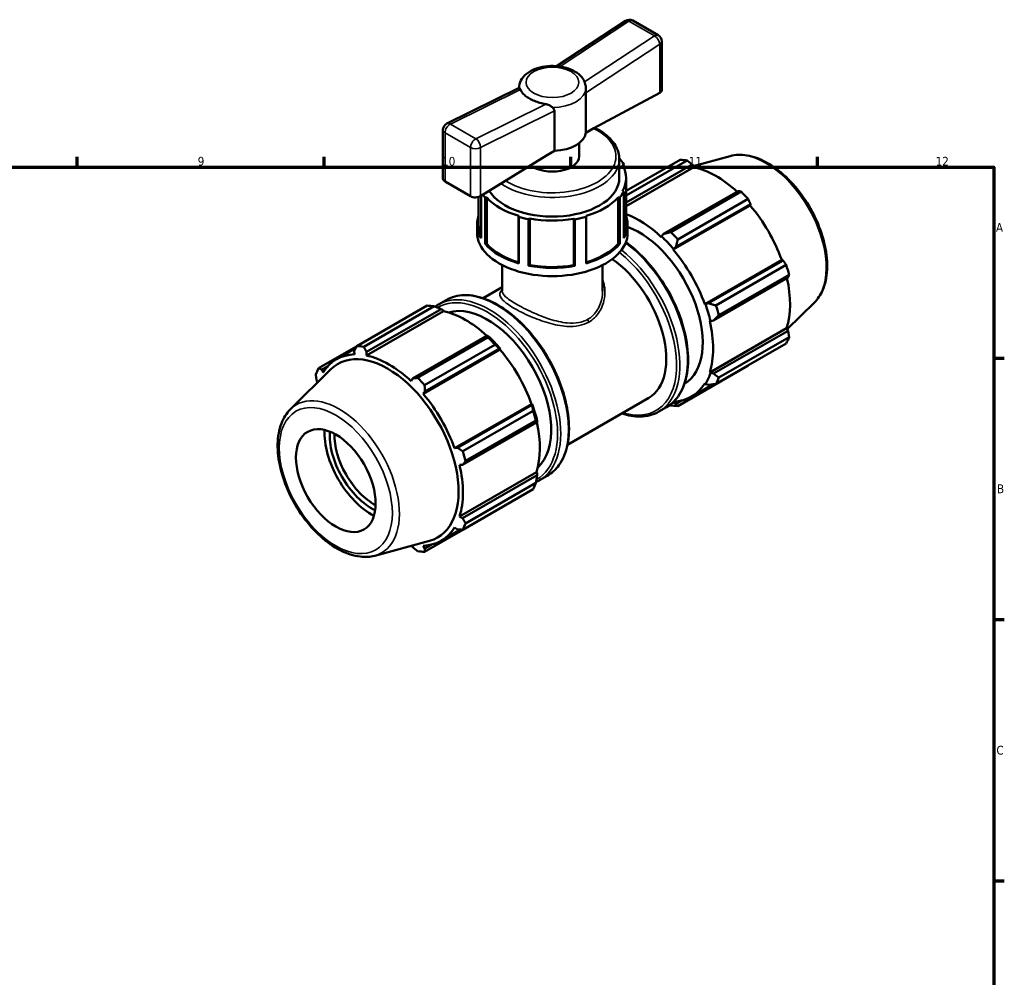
# Model space of a CAD drawing. Header units: millimetres. Extents: x 0 to 894, y 0 to 724.
# Tile 6 of 6: x 544 to 824, y 344 to 616. Entities that reach past the tile are written whole.
import ezdxf

# ---------------------------------------------------------------- set-up
doc = ezdxf.new("R2010")
doc.units = ezdxf.units.MM
for name, color, linetype, lineweight in [('Border (ISO)', 7, 'Continuous', 70), ('Visible (ISO)', 7, 'Continuous', 50), ('Visible Narrow (ISO)', 7, 'Continuous', 35)]:
    doc.layers.add(name, color=color, linetype=linetype, lineweight=lineweight)
doc.styles.add('Note Text (ISO)', font='tahoma.ttf')

# ---------------------------------------------------------------- blocks, each defined once
blk = doc.blocks.new('Borders Default Border')
at = {"layer": 'Border (ISO)'}
for p, q in [((560.67, 574), (560.67, 576.9)), ((630.75, 574), (630.75, 576.9)), ((700.83, 574), (700.83, 576.9)), ((770.92, 574), (770.92, 576.9)), ((821, 519.75), (823.9, 519.75)), ((821, 445.5), (823.9, 445.5)), ((821, 371.25), (823.9, 371.25))]:
    blk.add_line(p, q, dxfattribs=at)
at = {"layer": 'Border (ISO)', "flags": 128}
blk.add_lwpolyline([(20, 20), (20, 574), (821, 574), (821, 20), (20, 20)], dxfattribs=at)
at = {"layer": 'Border (ISO)', "color": 232, "true_color": 0xca0064, "char_height": 2.5, "attachment_point": 7, "style": 'Note Text (ISO)'}
for s, insert in [('9', (594.88, 574.35)), ('10', (664.29, 574.35)), ('11', (734.37, 574.4)), ('12', (804.46, 574.4)), ('A', (821.59, 555.62)), ('B', (821.89, 481.37)), ('C', (821.73, 407.08))]:
    blk.add_mtext(s, dxfattribs=dict(at, insert=insert))

msp = doc.modelspace()

# ---------------------------------------------------------------- linework, layer by layer
at = {"layer": 'Visible (ISO)'}
for p, q in [((696.803, 602.694), (716.356, 615.534)), ((718.452, 615.596), (725.7, 611.422)), ((726.702, 595.852), (726.702, 609.689)), ((686.148, 596.481), (665.655, 586.337)), ((705.103, 583.734), (705.103, 595.075)), ((707.378, 585.044), (726.116, 595.078)), ((696.217, 589.958), (696.217, 578.617)), ((664.542, 584.545), (664.542, 570.707)), ((705.103, 583.734), (707.378, 585.044)), ((703.222, 577.086), (703.222, 580.794)), ((693.943, 577.307), (675.204, 565.76)), ((696.217, 578.617), (693.943, 577.307)), ((714.622, 576.381), (714.747, 576.37)), ((714.622, 570.873), (714.622, 576.31)), ((746.102, 577.145), (735.57, 574.289)), ((715.564, 574.566), (715.632, 574.566)), ((715.895, 574.774), (715.632, 574.566)), ((715.632, 574.566), (715.632, 574.441)), ((715.895, 573.909), (715.895, 574.774)), ((716.57, 567.222), (731.92, 576.062)), ((733.896, 575.87), (716.57, 565.893)), ((716.57, 563.928), (735.32, 574.726)), ((716.57, 562.945), (735.744, 573.987)), ((735.32, 574.726), (735.744, 573.987)), ((716.57, 570.873), (716.57, 557.67)), ((665.128, 569.876), (672.376, 565.703)), ((674.675, 565.523), (674.675, 557.67)), ((675.349, 553.769), (675.349, 565.849)), ((676.497, 565.376), (676.497, 552.173)), ((676.938, 565.336), (676.497, 565.376)), ((676.938, 565.336), (676.987, 565.364)), ((676.938, 552.133), (676.938, 565.336)), ((676.987, 565.364), (676.987, 552.161)), ((714.257, 565.364), (714.306, 565.336)), ((714.257, 565.364), (714.257, 552.161)), ((714.747, 565.376), (714.306, 565.336)), ((714.306, 565.336), (714.306, 552.133)), ((714.747, 552.173), (714.747, 565.376)), ((715.632, 567.18), (715.564, 567.18)), ((715.632, 567.18), (715.895, 566.972)), ((715.895, 566.972), (715.895, 553.769)), ((748.384, 567.203), (727.214, 555.012)), ((729.249, 555.546), (749.219, 567.046)), ((751.195, 564.963), (731.224, 553.462)), ((729.946, 550.546), (751.789, 563.124)), ((730.712, 551.322), (751.882, 563.513)), ((751.882, 563.513), (751.789, 563.124)), ((686.055, 560.142), (686.007, 560.114)), ((686.077, 559.86), (686.007, 560.114)), ((686.007, 560.114), (686.007, 546.91)), ((686.077, 546.656), (686.077, 559.86)), ((689.21, 559.35), (688.848, 559.199)), ((689.21, 559.35), (689.21, 559.389)), ((689.21, 546.146), (689.21, 559.35)), ((702.035, 559.171), (701.672, 559.324)), ((701.672, 559.324), (701.672, 546.121)), ((705.237, 560.114), (705.167, 559.86)), ((705.167, 559.86), (705.167, 546.656)), ((705.237, 560.114), (705.189, 560.142)), ((705.237, 546.91), (705.237, 560.114)), ((674.247, 555.34), (674.247, 557.67)), ((688.848, 559.199), (688.848, 545.995)), ((702.035, 559.171), (702.035, 559.131)), ((702.035, 559.131), (702.035, 545.928)), ((716.997, 555.34), (716.997, 557.67)), ((726.625, 554.33), (726.557, 554.12)), ((727.214, 555.012), (726.625, 554.33)), ((676.497, 552.173), (676.938, 552.133)), ((676.938, 552.133), (676.987, 552.161)), ((714.257, 552.161), (714.306, 552.133)), ((714.306, 552.133), (714.747, 552.173)), ((730.051, 550.717), (730.712, 551.322)), ((729.946, 550.546), (730.051, 550.717)), ((681.372, 538.798), (681.372, 546.165)), ((686.007, 546.91), (686.077, 546.656)), ((688.848, 545.995), (689.21, 546.146)), ((702.035, 545.967), (701.672, 546.121)), ((705.167, 546.656), (705.237, 546.91)), ((709.872, 538.798), (709.872, 546.165)), ((738.895, 535.045), (760.738, 547.624)), ((761.12, 547.513), (739.95, 535.322)), ((742.06, 534.695), (762.03, 546.195)), ((760.738, 547.624), (761.12, 547.513)), ((741.399, 530.443), (762.569, 542.634)), ((762.848, 543.44), (742.878, 531.94)), ((675.943, 536.752), (681.372, 539.878)), ((640.049, 523.157), (660.02, 534.657)), ((661.995, 534.466), (642.025, 522.965)), ((663.247, 534.98), (665.418, 536.23)), ((739.096, 535.051), (738.895, 535.045)), ((739.95, 535.322), (739.096, 535.051)), ((770.048, 535.562), (762.336, 527.931)), ((664.687, 533.067), (642.844, 520.489)), ((642.86, 521.482), (664.03, 533.673)), ((664.03, 533.673), (664.619, 533.356)), ((664.619, 533.356), (664.687, 533.067)), ((740.299, 530.319), (740.515, 530.273)), ((740.515, 530.273), (741.399, 530.443)), ((677.094, 526.15), (655.924, 513.959)), ((677.411, 525.99), (677.094, 526.15)), ((740.299, 515.686), (762.142, 528.265)), ((762.569, 527.529), (741.399, 515.338)), ((762.142, 528.265), (762.569, 527.529)), ((640.014, 523.088), (629.214, 516.869)), ((657.348, 514.141), (677.319, 525.641)), ((679.294, 523.558), (659.324, 512.057)), ((762.03, 523.91), (742.06, 512.41)), ((742.878, 514.223), (762.848, 525.723)), ((634.321, 519.43), (639.735, 522.548)), ((639.362, 521.821), (639.455, 520.817)), ((642.844, 520.489), (642.86, 521.482)), ((680.732, 522.205), (658.889, 509.626)), ((659.423, 510.269), (680.592, 522.46)), ((680.592, 522.46), (680.836, 522.377)), ((680.836, 522.377), (680.732, 522.205)), ((630.124, 516.46), (631.894, 517.479)), ((731.224, 506.122), (751.195, 517.622)), ((621.196, 505.217), (632.693, 516.593)), ((630.506, 515.624), (630.124, 516.46)), ((740.515, 515.484), (740.299, 515.686)), ((741.399, 515.338), (740.515, 515.484)), ((628.675, 513.25), (628.908, 512.848)), ((655.924, 513.959), (655.5, 513.201)), ((735.081, 508.77), (741.198, 512.293)), ((738.895, 512.577), (739.096, 512.34)), ((739.096, 512.34), (739.95, 512.128)), ((658.889, 509.626), (659.423, 510.269)), ((689.681, 506.705), (667.838, 494.126)), ((689.83, 506.46), (668.66, 494.269)), ((689.681, 506.705), (689.881, 506.71)), ((689.881, 506.71), (689.83, 506.46)), ((699.897, 495.156), (722.978, 508.448)), ((730.051, 507.091), (729.979, 507.291)), ((730.712, 506.767), (730.051, 507.091)), ((732.293, 507.678), (730.712, 506.767)), ((670.159, 493.29), (690.13, 504.79)), ((725.826, 504.549), (727.997, 505.799)), ((670.109, 489.39), (691.279, 501.581)), ((690.948, 502.035), (670.977, 490.535)), ((691.279, 501.581), (691.3, 501.932)), ((668.66, 494.269), (667.838, 494.126)), ((669.241, 489.4), (670.109, 489.39)), ((691.084, 487.346), (669.241, 474.767)), ((691.084, 487.346), (691.3, 487.143)), ((691.3, 487.143), (691.279, 486.476)), ((691.279, 486.476), (670.109, 474.285)), ((670.977, 472.818), (690.948, 484.318)), ((691.991, 485.065), (694.162, 486.315)), ((690.13, 482.506), (670.159, 471.005)), ((659.324, 464.717), (679.294, 476.218)), ((670.109, 474.285), (669.241, 474.767)), ((664.023, 467.851), (669.548, 471.033)), ((667.838, 471.657), (668.66, 471.075)), ((645.142, 463.634), (660.752, 467.867)), ((655.674, 466.49), (655.924, 466.053)), ((659.423, 465.714), (658.889, 466.464)), ((661.236, 466.758), (659.423, 465.714))]:
    msp.add_line(p, q, dxfattribs=at)
for centre, start, end in [((717.454, 613.863), 60.06401, 123.29331), ((724.702, 609.689), 0, 60.06401), ((666.542, 584.545), 116.33602, 180)]:
    msp.add_arc(centre, 2, start, end, dxfattribs=at)
for centre, major_axis, ratio, start_param, end_param in [((724.702, 595.892), (-2, 0.058), 0.5553469, 2.3724079, 3.157806), ((695.622, 584.076), (9.5, 0), 0.5758617, 4.7750529, 6.2205214), ((695.622, 577.086), (7.6, 0), 0.5758617, 3.7637399, 6.2831853), ((695.622, 570.873), (21.375, 0), 0.5758617, 0.3224707, 0.4629275), ((695.622, 570.873), (20.948, 0), 0.5758617, 5.972068, 6.5943026), ((741.558, 546.842), (-15.969, 27.731), 0.5780931, 5.8451561, 5.9396837), ((742.072, 547.138), (14.851, -25.79), 0.5780931, 2.0696433, 2.6635608), ((666.542, 570.748), (2, 0.063), 0.5956728, 3.1229498, 3.9083479), ((695.622, 570.873), (-19, 0), 0.5758617, 0.3344208, 3.1415927), ((673.79, 566.574), (2, 0.063), 0.5956728, 3.9083479, 5.4791443), ((695.622, 570.873), (-21.375, 0), 0.5758617, 0.3921065, 0.4629275), ((695.622, 570.873), (20.948, 0), 0.5758617, 3.6158736, 4.2381081), ((695.622, 570.873), (20.948, 0), 0.5758617, 5.1866699, 5.8089044), ((695.622, 570.873), (21.375, 0), 0.5758617, 5.8202578, 5.9607146), ((741.558, 546.842), (15.969, -27.731), 0.5780931, 1.9181653, 2.0126929), ((742.072, 547.138), (14.851, -25.79), 0.5780931, 1.2672974, 1.8781627), ((695.622, 557.67), (-21.375, 0), 0.5758617, 6.0828505, 6.605656), ((695.622, 570.873), (21.375, 0), 0.5758617, 4.2494615, 4.3899183), ((695.622, 570.873), (20.947, 0), 0.5758617, 4.4012717, 5.0053654), ((695.622, 570.873), (21.375, 0), 0.5758617, 5.0170816, 5.1753165), ((695.622, 557.67), (21.375, 0), 0.5758617, 5.9607146, 6.4835201), ((720.229, 534.56), (-14.851, 25.79), 0.5780931, 5.1942882, 5.6745265), ((695.622, 557.67), (-20.947, 0), 0.5758617, 0, 0.2544115), ((695.622, 557.67), (20.947, 0), 0.5758617, 6.0287738, 6.2831853), ((720.229, 534.56), (12.775, -22.185), 0.5780931, 0.0108899, 2.5376529), ((695.622, 555.34), (-21.375, 0), 0.5758617, 0, 3.1415927), ((720.229, 534.56), (15.011, -26.067), 0.5780931, 1.8781627, 2.0526956), ((721.587, 535.342), (-15.969, 27.731), 0.5780931, 5.059758, 5.1542856), ((695.622, 557.67), (21.375, 0), 0.5758617, 3.6045202, 4.2494615), ((695.622, 557.67), (20.948, 0), 0.5758617, 3.6158736, 4.2355035), ((695.622, 557.67), (21.375, 0), 0.5758617, 5.1753165, 5.8202578), ((695.622, 557.67), (20.947, 0), 0.5758617, 5.1892744, 5.8089044), ((720.229, 534.56), (-14.851, 25.79), 0.5780931, 4.4088901, 5.0197553), ((695.622, 557.67), (21.375, 0), 0.5758617, 4.3899183, 5.0170816), ((695.622, 557.67), (20.948, 0), 0.5758617, 4.4012717, 5.0053654), ((711.002, 529.246), (11.977, -20.798), 0.5780931, 0, 2.2638833), ((741.558, 546.842), (15.969, -27.731), 0.5780931, 1.1327672, 1.2272947), ((742.072, 547.138), (14.851, -25.79), 0.5780931, 0.4818993, 1.0759774), ((669.657, 505.437), (-15.969, 27.731), 0.5780931, 5.8451561, 5.9396837), ((677.167, 509.762), (-12.775, 22.185), 0.5780931, 3.2683781, 6.1563998), ((720.229, 534.56), (15.011, -26.067), 0.5780931, 1.0927645, 1.2672974), ((721.587, 535.342), (-15.969, 27.731), 0.5780931, 4.2743598, 4.3688874), ((671.015, 506.219), (14.851, -25.79), 0.5780931, 2.0696433, 2.6635608), ((720.229, 534.56), (-14.851, 25.79), 0.5780931, 3.6234919, 4.2343571), ((671.015, 506.219), (-15.011, 26.067), 0.5780931, 5.0197553, 5.1942882), ((649.686, 493.937), (-15.969, 27.731), 0.5780931, 5.8451561, 5.9396837), ((669.657, 505.437), (15.969, -27.731), 0.5780931, 1.9181653, 2.0126929), ((741.558, 546.842), (15.969, -27.731), 0.5780931, 0.347369, 0.4418966), ((649.172, 493.641), (-14.851, 25.79), 0.5780931, 5.9796864, 6.5905516), ((648.868, 493.466), (-14.192, 24.644), 0.5780931, 2.9904271, 6.4343509), ((649.172, 493.641), (-14.851, 25.79), 0.5780931, 5.1942882, 5.8051535), ((671.015, 506.219), (14.851, -25.79), 0.5780931, 1.2672974, 1.8781627), ((649.686, 493.937), (-15.969, 27.731), 0.5780931, 0.347369, 0.4418966), ((720.229, 534.56), (15.011, -26.067), 0.5780931, 0.3073663, 0.4818993), ((649.686, 493.937), (15.969, -27.731), 0.5780931, 1.9181653, 2.0126929), ((720.229, 534.56), (14.851, -25.79), 0.5780931, 5.9868058, 6.5905516), ((721.587, 535.342), (15.969, -27.731), 0.5780931, 0.347369, 0.4418966), ((649.172, 493.641), (-14.851, 25.79), 0.5780931, 4.4088901, 5.0197553), ((671.015, 506.219), (-15.011, 26.067), 0.5780931, 4.2343571, 4.4088901), ((721.587, 535.342), (15.969, -27.731), 0.5780931, 5.8451561, 5.9396837), ((720.229, 534.56), (15.011, -26.067), 0.5780931, 5.9643979, 5.9796864), ((669.657, 505.437), (15.969, -27.731), 0.5780931, 1.1327672, 1.2272947), ((671.015, 506.219), (14.851, -25.79), 0.5780931, 0.4818993, 1.0759774), ((644.357, 490.868), (-9.523, 16.536), 0.5780931, 0.7405667, 2.4010259), ((644.357, 490.868), (8.464, -14.697), 0.5780931, 3.8478035, 5.5769744), ((645.036, 491.259), (-7.985, 13.865), 0.5780931, 0.7503907, 2.391202), ((649.686, 493.937), (15.969, -27.731), 0.5780931, 1.1327672, 1.2272947), ((649.172, 493.641), (-14.851, 25.79), 0.5780931, 3.6234919, 4.2343571), ((669.657, 505.437), (15.969, -27.731), 0.5780931, 0.347369, 0.4418966), ((649.686, 493.937), (15.969, -27.731), 0.5780931, 0.347369, 0.4418966), ((649.172, 493.641), (14.851, -25.79), 0.5780931, 5.9796864, 6.5905516), ((649.686, 493.937), (15.969, -27.731), 0.5780931, 5.8451561, 5.9396837)]:
    msp.add_ellipse(centre, major_axis=major_axis, ratio=ratio, start_param=start_param, end_param=end_param, dxfattribs=at)
msp.add_ellipse((634.104, 484.964), major_axis=(7.985, -13.865), ratio=0.5780931, dxfattribs=at)
for points, knots in [([(704.226, 599.17), (703.805, 599.775), (703.271, 600.291), (701.946, 601.25), (701.124, 601.663), (699.321, 602.305), (698.334, 602.527), (696.322, 602.758), (695.297, 602.771), (693.289, 602.591), (692.306, 602.4), (690.453, 601.81), (689.584, 601.41), (688.071, 600.396), (687.418, 599.783), (686.535, 598.437), (686.256, 597.739), (686.137, 596.827), (686.124, 596.648), (686.122, 596.469)], [5.8788921, 5.8788921, 5.8788921, 5.8788921, 6.169633, 6.169633, 6.5149144, 6.5149144, 6.8712545, 6.8712545, 7.2226813, 7.2226813, 7.5737226, 7.5737226, 7.929483, 7.929483, 8.2783697, 8.2783697, 8.5643393, 8.5643393, 8.6333283, 8.6333283, 8.6333283, 8.6333283]), ([(686.148, 596.481), (686.184, 596.499), (686.253, 596.473), (686.373, 596.34), (686.42, 596.27), (686.481, 596.147), (686.498, 596.11), (686.514, 596.07)], [-2.73235152, -2.73235152, -2.73235152, -2.73235152, -2.58165816, -2.58165816, -2.48990793, -2.48990793, -2.45421198, -2.45421198, -2.45421198, -2.45421198]), ([(686.514, 596.07), (686.646, 595.749), (686.836, 595.434), (687.28, 594.862), (687.577, 594.553), (688.278, 593.971), (688.682, 593.696), (689.493, 593.23), (689.974, 592.994), (691.009, 592.577), (691.563, 592.395), (692.598, 592.116), (693.173, 591.991), (693.762, 591.896)], [2.2820531, 2.2820531, 2.2820531, 2.2820531, 2.4482456, 2.4482456, 2.620149, 2.620149, 2.7920523, 2.7920523, 2.9639556, 2.9639556, 3.1358589, 3.1358589, 3.3020515, 3.3020515, 3.3020515, 3.3020515]), ([(704.73, 598.212), (704.732, 598.207), (704.734, 598.201), (704.756, 598.142), (704.776, 598.085), (704.835, 597.915), (704.875, 597.797), (704.996, 597.394), (705.072, 597.088), (705.116, 596.641), (705.122, 596.527), (705.122, 596.412)], [1.59672999, 1.59672999, 1.59672999, 1.59672999, 1.59965386, 1.59965386, 1.62718282, 1.62718282, 1.67716146, 1.67716146, 1.7842607, 1.7842607, 1.82066568, 1.82066568, 1.82066568, 1.82066568]), ([(705.103, 595.075), (705.103, 595.191), (705.105, 595.32), (705.11, 595.593), (705.113, 595.738), (705.119, 596.061), (705.122, 596.239), (705.122, 596.412)], [0, 0, 0, 0, 0.04238198, 0.04238198, 0.08476397, 0.08476397, 0.13514898, 0.13514898, 0.13514898, 0.13514898]), ([(693.762, 591.896), (693.895, 591.875), (694.027, 591.845), (694.365, 591.743), (694.565, 591.659), (695.073, 591.39), (695.35, 591.184), (695.616, 590.969), (695.627, 590.96), (695.638, 590.951)], [-0.800340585, -0.800340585, -0.800340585, -0.800340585, -0.781946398, -0.781946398, -0.752512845, -0.752512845, -0.704237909, -0.704237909, -0.702147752, -0.702147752, -0.702147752, -0.702147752]), ([(695.638, 590.951), (695.762, 590.849), (695.876, 590.738), (696.046, 590.517), (696.109, 590.41), (696.194, 590.188), (696.217, 590.073), (696.217, 589.958)], [0.53829303, 0.53829303, 0.53829303, 0.53829303, 0.58867805, 0.58867805, 0.63106003, 0.63106003, 0.67344202, 0.67344202, 0.67344202, 0.67344202]), ([(714.622, 576.31), (714.622, 577.48), (714.321, 578.646), (713.154, 580.887), (712.261, 581.954), (710.125, 583.753), (708.926, 584.51), (707.583, 585.154)], [5.49778714, 5.49778714, 5.49778714, 5.49778714, 5.78922251, 5.78922251, 6.09734234, 6.09734234, 6.37418373, 6.37418373, 6.37418373, 6.37418373]), ([(746.102, 577.145), (747.604, 577.553), (749.23, 577.603), (752.708, 577.03), (754.571, 576.346), (758.316, 574.289), (760.197, 572.89), (763.741, 569.547), (765.404, 567.603), (768.355, 563.375), (769.643, 561.093), (771.725, 556.405), (772.519, 554), (773.529, 549.287), (773.742, 546.98), (773.532, 542.686), (773.108, 540.698), (771.773, 537.663), (771.002, 536.506), (770.048, 535.562)], [5.6508865, 5.6508865, 5.6508865, 5.6508865, 5.9414672, 5.9414672, 6.2600776, 6.2600776, 6.59097, 6.59097, 6.9211718, 6.9211718, 7.2498571, 7.2498571, 7.5786217, 7.5786217, 7.9089938, 7.9089938, 8.2396148, 8.2396148, 8.4901479, 8.4901479, 8.4901479, 8.4901479]), ([(716.493, 552.681), (716.735, 552.506), (716.977, 552.327), (719.379, 550.491), (721.474, 548.471), (725.326, 543.905), (727.081, 541.36), (730.081, 536.002), (731.325, 533.189), (733.177, 527.572), (733.784, 524.768), (734.294, 519.444), (734.196, 516.925), (733.284, 512.432), (732.472, 510.457), (730.416, 507.58), (729.291, 506.544), (727.997, 505.799)], [6.4087132, 6.4087132, 6.4087132, 6.4087132, 6.4447817, 6.4447817, 6.7684363, 6.7684363, 7.0914614, 7.0914614, 7.4142435, 7.4142435, 7.7373378, 7.7373378, 8.061055, 8.061055, 8.3836422, 8.3836422, 8.6413135, 8.6413135, 8.6413135, 8.6413135]), ([(665.418, 536.23), (666.958, 537.117), (668.733, 537.588), (672.595, 537.671), (674.689, 537.261), (679.003, 535.589), (681.225, 534.307), (685.544, 531.006), (687.639, 528.986), (691.491, 524.42), (693.246, 521.876), (696.246, 516.518), (697.49, 513.705), (699.342, 508.087), (699.949, 505.284), (700.459, 499.959), (700.36, 497.44), (699.449, 492.948), (698.637, 490.972), (696.581, 488.096), (695.456, 487.06), (694.162, 486.315)], [5.4997209, 5.4997209, 5.4997209, 5.4997209, 5.8063048, 5.8063048, 6.1217514, 6.1217514, 6.4447817, 6.4447817, 6.7684363, 6.7684363, 7.0914614, 7.0914614, 7.4142435, 7.4142435, 7.7373378, 7.7373378, 8.061055, 8.061055, 8.3836422, 8.3836422, 8.6413135, 8.6413135, 8.6413135, 8.6413135]), ([(621.196, 505.217), (620.09, 504.122), (619.23, 502.741), (617.98, 499.445), (617.637, 497.49), (617.536, 493.219), (617.802, 490.891), (618.915, 486.147), (619.761, 483.733), (621.937, 479.059), (623.264, 476.799), (626.274, 472.644), (627.955, 470.751), (631.524, 467.512), (633.413, 466.17), (637.232, 464.196), (639.164, 463.564), (642.459, 463.196), (643.847, 463.282), (645.142, 463.634)], [0.9346301, 0.9346301, 0.9346301, 0.9346301, 1.2252108, 1.2252108, 1.5438212, 1.5438212, 1.8747136, 1.8747136, 2.2049154, 2.2049154, 2.5336007, 2.5336007, 2.8623653, 2.8623653, 3.1927374, 3.1927374, 3.5233584, 3.5233584, 3.7738915, 3.7738915, 3.7738915, 3.7738915]), ([(725.826, 504.549), (724.287, 503.662), (722.511, 503.191), (718.919, 503.114), (717.128, 503.413), (715.301, 504.027)], [2.3581282, 2.3581282, 2.3581282, 2.3581282, 2.66471212, 2.66471212, 2.93676192, 2.93676192, 2.93676192, 2.93676192])]:
    msp.add_open_spline(points, degree=3, knots=knots, dxfattribs=at)
for points in [[(704.226, 599.17), (704.429, 598.878), (704.606, 598.55), (704.73, 598.212)], [(662.289, 534.353), (662.597, 534.581), (662.916, 534.79), (663.247, 534.98)], [(691.991, 485.065), (691.666, 484.878), (691.331, 484.709), (690.986, 484.559)]]:
    msp.add_open_spline(points, degree=3, dxfattribs=at)
for points, weights in [([(735.32, 574.726), (734.625, 575.288), (733.896, 575.87)], [1.00164943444, 1.00123312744, 1]), ([(749.219, 567.046), (748.796, 567.128), (748.384, 567.203)], [1, 1.00123312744, 1.00164943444]), ([(751.882, 563.513), (751.548, 564.224), (751.195, 564.963)], [1.00164943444, 1.00123312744, 1]), ([(729.249, 555.546), (728.202, 555.268), (727.214, 555.012)], [1.01638812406, 1.01163579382, 1.00608372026]), ([(730.712, 551.322), (730.954, 552.365), (731.224, 553.462)], [1.00608372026, 1.01163579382, 1.01638812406]), ([(762.03, 546.195), (761.568, 546.869), (761.12, 547.513)], [1, 1.00123312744, 1.00164943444]), ([(762.569, 542.634), (762.709, 543.03), (762.848, 543.44)], [1.00164943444, 1.00123312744, 1]), ([(661.995, 534.466), (663.042, 534.066), (664.03, 533.673)], [1.01638812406, 1.01163579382, 1.00608372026]), ([(742.06, 534.695), (740.974, 535.01), (739.95, 535.322)], [1.01638812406, 1.01163579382, 1.00608372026]), ([(741.399, 530.443), (742.114, 531.171), (742.878, 531.94)], [1.00608372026, 1.01163579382, 1.01638812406]), ([(677.094, 526.15), (677.213, 525.906), (677.319, 525.641)], [1.00608372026, 1.01163579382, 1.01638812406]), ([(762.848, 525.723), (762.709, 526.646), (762.569, 527.529)], [1, 1.00123312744, 1.00164943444]), ([(639.362, 521.821), (639.696, 522.474), (640.049, 523.157)], [1.00164943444, 1.00123312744, 1]), ([(642.025, 522.965), (642.448, 522.207), (642.86, 521.482)], [1, 1.00123312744, 1.00164943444]), ([(679.294, 523.558), (679.965, 523.003), (680.592, 522.46)], [1.01638812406, 1.01163579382, 1.00608372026]), ([(751.195, 517.622), (751.213, 517.657), (751.23, 517.691)], [1, 1.00006215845, 1.00012224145]), ([(628.675, 513.25), (628.536, 514.133), (628.396, 515.056)], [1.00164943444, 1.00123312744, 1]), ([(629.214, 516.869), (629.676, 516.659), (630.124, 516.46)], [1, 1.00123312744, 1.00164943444]), ([(742.878, 514.223), (742.114, 514.787), (741.399, 515.338)], [1.01638812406, 1.01163579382, 1.00608372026]), ([(655.924, 513.959), (656.619, 514.046), (657.348, 514.141)], [1.00164943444, 1.00123312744, 1]), ([(659.324, 512.057), (659.371, 511.143), (659.423, 510.269)], [1, 1.00123312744, 1.00164943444]), ([(739.95, 512.128), (740.974, 512.261), (742.06, 512.41)], [1.00608372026, 1.01163579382, 1.01638812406]), ([(689.83, 506.46), (689.986, 505.647), (690.13, 504.79)], [1.00608372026, 1.01163579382, 1.01638812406]), ([(728.955, 506.426), (729.101, 506.37), (729.249, 506.314)], [1.01502830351, 1.01571620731, 1.01638812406]), ([(731.224, 506.122), (730.954, 506.446), (730.712, 506.767)], [1.01638812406, 1.01163579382, 1.00608372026]), ([(690.948, 502.035), (691.126, 501.808), (691.279, 501.581)], [1.01638812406, 1.01163579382, 1.00608372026]), ([(668.66, 494.269), (669.392, 493.788), (670.159, 493.29)], [1.00164943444, 1.00123312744, 1]), ([(670.977, 490.535), (670.532, 489.949), (670.109, 489.39)], [1, 1.00123312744, 1.00164943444]), ([(691.279, 486.476), (691.126, 485.424), (690.948, 484.318)], [1.00608372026, 1.01163579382, 1.01638812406]), ([(679.362, 476.305), (679.328, 476.261), (679.294, 476.218)], [1.01590426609, 1.01614722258, 1.01638812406]), ([(670.109, 474.285), (670.532, 473.565), (670.977, 472.818)], [1.00164943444, 1.00123312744, 1]), ([(670.159, 471.005), (669.392, 471.039), (668.66, 471.075)], [1, 1.00123312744, 1.00164943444]), ([(657.348, 464.909), (656.619, 465.491), (655.924, 466.053)], [1, 1.00123312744, 1.00164943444]), ([(659.423, 465.714), (659.371, 465.224), (659.324, 464.717)], [1.00164943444, 1.00123312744, 1])]:
    msp.add_rational_spline(points, weights, degree=2, dxfattribs=at)
at = {"layer": 'Visible Narrow (ISO)'}
for p, q in [((697.782, 602.583), (717.355, 615.437)), ((717.355, 615.437), (724.603, 611.263)), ((724.603, 611.263), (704.73, 598.212)), ((705.103, 595.075), (726.116, 608.875)), ((726.116, 608.875), (726.116, 595.078)), ((666.641, 586.233), (686.514, 596.07)), ((693.762, 591.896), (673.889, 582.059)), ((675.204, 579.556), (696.217, 589.958)), ((673.889, 582.059), (666.641, 586.233)), ((665.128, 583.73), (672.376, 579.556)), ((665.128, 569.876), (665.128, 583.73)), ((672.376, 579.556), (672.376, 565.703)), ((675.204, 565.76), (675.204, 579.556))]:
    msp.add_line(p, q, dxfattribs=at)
for centre, major_axis, ratio, start_param, end_param in [((717.454, 613.863), (-1.098, 1.672), 0.5365148, 5.467038, 6.2831853), ((717.454, 613.863), (0.998, 1.733), 0.5780931, 0, 0.8532776), ((724.702, 609.689), (0.998, 1.733), 0.5780931, 0, 0.8532776), ((724.702, 609.689), (1.098, -1.672), 0.5365148, 0.754649, 2.3254453), ((724.702, 609.689), (2, 0), 0.5758617, 5.4977871, 6.2831853), ((695.622, 596.421), (9.5, 0), 0.5758617, 4.7140617, 6.2815126), ((666.542, 584.545), (-2, 0), 0.5758617, 0, 0.7853982), ((666.542, 584.545), (0.998, 1.733), 0.5780931, 0.7136513, 2.3542608), ((666.542, 584.545), (-0.887, 1.792), 0.616855, 5.5372908, 6.2831853), ((695.622, 577.086), (18.05, 0), 0.5758617, 3.878297, 7.1494544), ((673.79, 580.371), (-0.998, -1.733), 0.5780931, 3.8552439, 5.4958534), ((673.79, 580.371), (-0.887, 1.792), 0.616855, 3.9664945, 5.5372908), ((673.79, 580.371), (2, 0), 0.5758617, 3.9269908, 5.4977871), ((756.244, 555.3), (-12.111, 21.031), 0.5780931, 3.2927583, 6.1320197), ((695.622, 576.31), (19, 0), 0.5758617, 3.8337053, 6.2831853), ((713.625, 530.757), (14.372, -24.958), 0.5780931, 0, 2.2209035), ((711.002, 529.246), (14.053, -24.403), 0.5780931, 5.7327038, 8.455838), ((711.454, 529.507), (14.372, -24.958), 0.5780931, 0, 2.1709264), ((677.167, 509.762), (-14.053, 24.403), 0.5780931, 3.1332633, 6.2927188), ((677.619, 510.022), (14.372, -24.958), 0.5780931, 0, 3.1415927), ((679.79, 511.272), (-14.372, 24.958), 0.5780931, 3.1415927, 6.2831853), ((706.37, 530.376), (-0.474, 0.823), 0.5780931, 0.7873319, 1.7030536), ((635, 485.48), (-12.111, 21.031), 0.5780931, 2.9904271, 6.4343509)]:
    msp.add_ellipse(centre, major_axis=major_axis, ratio=ratio, start_param=start_param, end_param=end_param, dxfattribs=at)
for centre, major_axis, ratio in [((695.622, 598.057), (7.5, 0), 0.5758617), ((634.104, 484.964), (11.33, -19.675), 0.5780931)]:
    msp.add_ellipse(centre, major_axis=major_axis, ratio=ratio, dxfattribs=at)
for points, knots in [([(705.961, 529.995), (706.554, 530.337), (707.099, 530.749), (708.608, 532.199), (709.371, 533.43), (710.532, 536.555), (710.705, 538.525), (710.26, 540.959), (710.093, 541.547), (709.871, 542.109)], [-8.8532628, -8.8532628, -8.8532628, -8.8532628, -8.6263978, -8.6263978, -8.151262, -8.151262, -7.5007285, -7.5007285, -7.2868123, -7.2868123, -7.2868123, -7.2868123]), ([(681.373, 539.204), (681.003, 538.813), (680.788, 538.442), (680.63, 537.467), (680.922, 536.847), (682.257, 535.502), (683.241, 534.788), (685.891, 533.214), (687.6, 532.35), (691.061, 530.868), (692.776, 530.234), (696.26, 529.232), (698.032, 528.87), (700.947, 528.692), (702.121, 528.747), (704.205, 529.178), (705.129, 529.517), (705.961, 529.995)], [-3.7211502, -3.7211502, -3.7211502, -3.7211502, -3.3600948, -3.3600948, -2.7870414, -2.7870414, -2.2625171, -2.2625171, -1.6917047, -1.6917047, -1.190679, -1.190679, -0.6773841, -0.6773841, -0.3179685, -0.3179685, 0, 0, 0, 0]), ([(705.698, 530.763), (704.919, 530.314), (704.049, 530.006), (702.08, 529.645), (700.969, 529.626), (698.199, 529.888), (696.509, 530.296), (693.177, 531.367), (691.53, 532.028), (688.195, 533.536), (686.538, 534.396), (683.952, 535.924), (682.981, 536.598), (681.692, 537.79), (681.372, 538.307), (681.372, 538.798)], [0, 0, 0, 0, 0.3179685, 0.3179685, 0.6773841, 0.6773841, 1.190679, 1.190679, 1.6917047, 1.6917047, 2.2625171, 2.2625171, 2.7870414, 2.7870414, 3.3170293, 3.3170293, 3.3170293, 3.3170293]), ([(709.873, 538.797), (709.873, 537.632), (709.684, 536.458), (708.868, 534.062), (708.168, 532.866), (706.764, 531.474), (706.254, 531.083), (705.698, 530.763)], [7.7436626, 7.7436626, 7.7436626, 7.7436626, 8.151262, 8.151262, 8.6263978, 8.6263978, 8.8532628, 8.8532628, 8.8532628, 8.8532628])]:
    msp.add_open_spline(points, degree=3, knots=knots, dxfattribs=at)

# ---------------------------------------------------------------- block references
msp.add_blockref('Borders Default Border', (0, 0))

doc.saveas('drawing.dxf')
